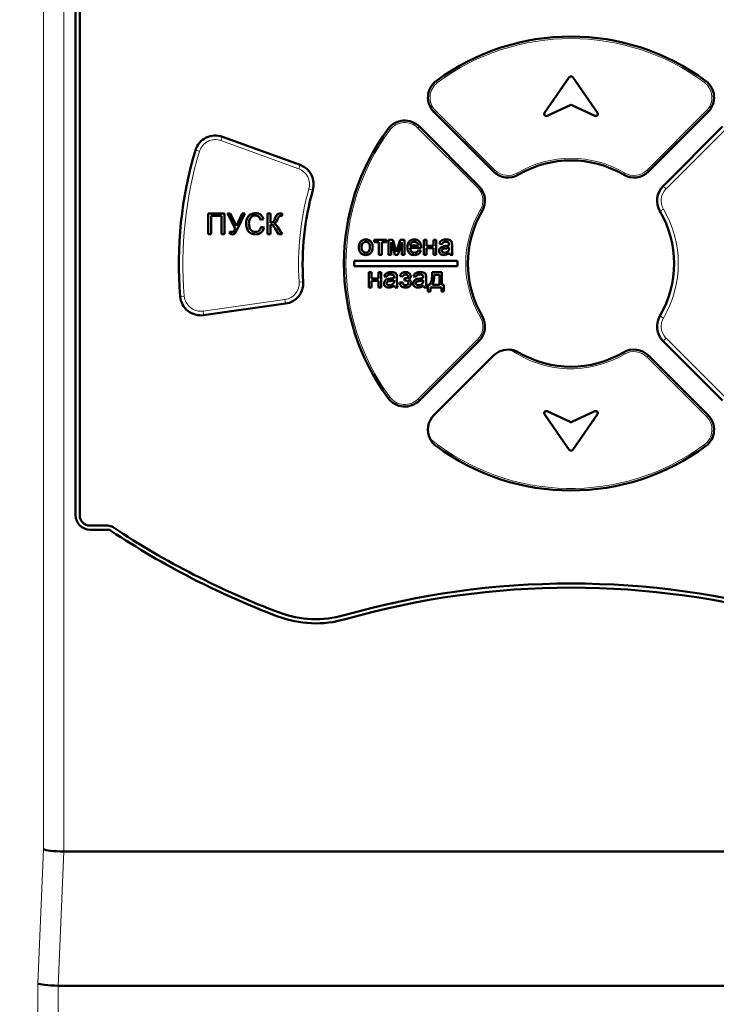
# Model space of a CAD drawing. Header units: millimetres. Extents: x 0 to 420, y 0 to 297.
# Tile 5 of 13: x 83 to 100, y 165 to 189. Entities that reach past the tile are written whole.
import ezdxf

# ---------------------------------------------------------------- set-up
doc = ezdxf.new("R2010")
doc.units = ezdxf.units.MM
doc.styles.add('SLDTEXTSTYLE0', font='TXT', dxfattribs={"width": 0.7, "bigfont": 'bigfont'})
doc.styles.add('SLDTEXTSTYLE1', font='TXT', dxfattribs={"width": 0.7})
doc.dimstyles.new('SLDDIMSTYLE0', dxfattribs={"dimtxt": 5, "dimasz": 5, "dimexe": 0, "dimexo": 0.0625, "dimgap": 1.25, "dimtad": 2, "dimdec": 1, "dimlfac": 2, "dimrnd": 1e-09, "dimzin": 12, "dimdsep": 46, "dimtxsty": 'SLDTEXTSTYLE1', "dimsah": 1, "dimcen": 0.09, "dimadec": 0, "dimazin": 3, "dimtfac": 1, "dimtdec": 3, "dimtofl": 0, "dimtmove": 0, "dimatfit": 3, "dimfxl": 1, "dimfrac": 2, "dimtolj": 1, "dimtzin": 12, "dimarcsym": 0})

# ---------------------------------------------------------------- blocks, each defined once
blk = doc.blocks.new('_D_1')
at = {"color": 7, "linetype": 'Continuous', "lineweight": 0}
for p, q in [((86.326, 224.239), (70.905, 224.239)), ((71.905, 224.239), (71.905, 99.739)), ((86.326, 99.739), (70.905, 99.739))]:
    blk.add_line(p, q, dxfattribs=at)
at = {"color": 7, "linetype": 'Continuous', "lineweight": 18}
for points in [[(71.905, 224.239), (71.136, 219.239), (72.674, 219.239)], [(71.905, 99.739), (72.674, 104.739), (71.136, 104.739)]]:
    blk.add_solid(points, dxfattribs=at)
at = {"color": 7, "linetype": 'Continuous', "lineweight": 18, "insert": (65.46, 160.388), "char_height": 5, "attachment_point": 1, "rotation": 90, "style": 'SLDTEXTSTYLE0'}
blk.add_mtext('В', dxfattribs=at)

msp = doc.modelspace()

# ---------------------------------------------------------------- linework, layer by layer
at = {"color": 9, "linetype": 'Continuous', "lineweight": 18}
for p, q in [((83.355, 206.544), (83.355, 168.596)), ((83.846, 206.544), (83.847, 168.539)), ((92.869, 187.217), (92.899, 187.177)), ((99.363, 187.177), (99.393, 187.217)), ((92.812, 186.461), (92.848, 186.496)), ((92.848, 186.496), (94.289, 185.055)), ((97.973, 185.055), (99.414, 186.496)), ((99.414, 186.496), (99.45, 186.461)), ((92.459, 186.107), (92.423, 186.072)), ((87.653, 185.768), (87.687, 185.862)), ((91.703, 186.05), (91.743, 186.021)), ((93.865, 184.63), (92.423, 186.072)), ((99.874, 186.037), (98.433, 184.595)), ((89.536, 185.083), (87.653, 185.768)), ((87.133, 185.508), (87.037, 185.537)), ((89.57, 185.177), (89.536, 185.083)), ((94.254, 185.019), (94.289, 185.055)), ((94.861, 184.942), (94.836, 184.985)), ((97.426, 184.985), (97.401, 184.942)), ((97.973, 185.055), (98.008, 185.019)), ((89.88, 184.57), (89.784, 184.597)), ((93.9, 184.666), (93.865, 184.63)), ((98.433, 184.595), (98.362, 184.666)), ((93.978, 184.058), (93.934, 184.084)), ((98.285, 184.058), (98.371, 184.109)), ((89.646, 182.346), (89.546, 182.339)), ((86.764, 182), (86.665, 181.991)), ((87.219, 181.637), (89.203, 181.916)), ((89.217, 181.817), (89.203, 181.916)), ((87.219, 181.637), (87.232, 181.538)), ((93.934, 181.494), (93.978, 181.519)), ((98.285, 181.519), (98.371, 181.468)), ((92.423, 179.505), (93.865, 180.947)), ((93.865, 180.947), (93.9, 180.911)), ((98.362, 180.911), (98.433, 180.982)), ((98.433, 180.982), (99.874, 179.541)), ((97.401, 180.635), (97.426, 180.592)), ((98.008, 180.558), (97.973, 180.522)), ((99.414, 179.081), (97.973, 180.522)), ((91.743, 179.557), (91.703, 179.527)), ((92.423, 179.505), (92.459, 179.47)), ((99.45, 179.116), (99.414, 179.081)), ((99.393, 178.36), (99.363, 178.4)), ((83.355, 168.596), (83.214, 165.346)), ((83.706, 165.289), (83.847, 168.539)), ((83.214, 165.346), (83.214, 117.434)), ((83.706, 117.434), (83.706, 165.289))]:
    msp.add_line(p, q, dxfattribs=at)
at = {"color": 7, "linetype": 'Continuous', "lineweight": 50}
for p, q in [((84.131, 176.689), (84.131, 204.939)), ((84.231, 204.939), (84.231, 176.689)), ((96.09, 187.301), (95.488, 186.441)), ((96.774, 186.441), (96.172, 187.301)), ((95.55, 186.367), (96.11, 186.628)), ((96.152, 186.628), (96.712, 186.367)), ((94.254, 185.019), (92.812, 186.461)), ((99.45, 186.461), (98.008, 185.019)), ((92.459, 186.107), (93.9, 184.666)), ((98.362, 184.666), (99.803, 186.107)), ((87.687, 185.862), (89.57, 185.177)), ((87.344, 183.503), (87.344, 184.003)), ((87.344, 184.003), (87.735, 184.003)), ((87.735, 184.003), (87.735, 183.503)), ((87.809, 184.003), (87.873, 184.003)), ((87.995, 183.636), (87.809, 184.003)), ((87.873, 184.003), (88.026, 183.701)), ((88.026, 183.701), (88.168, 184.003)), ((88.232, 184.003), (88.041, 183.614)), ((88.168, 184.003), (88.232, 184.003)), ((88.78, 184.003), (88.85, 184.003)), ((88.78, 183.503), (88.78, 184.003)), ((88.85, 184.003), (88.85, 183.778)), ((89.132, 184.002), (89.132, 183.944)), ((87.414, 183.945), (87.414, 183.503)), ((87.664, 183.945), (87.414, 183.945)), ((87.664, 183.503), (87.664, 183.945)), ((88.684, 183.864), (88.613, 183.849)), ((88.85, 183.734), (88.85, 183.503)), ((87.414, 183.503), (87.344, 183.503)), ((87.735, 183.503), (87.664, 183.503)), ((87.87, 183.509), (87.87, 183.567)), ((88.626, 183.679), (88.697, 183.663)), ((88.85, 183.503), (88.78, 183.503)), ((89.05, 183.503), (88.967, 183.636)), ((89.03, 183.667), (89.132, 183.503)), ((89.132, 183.503), (89.05, 183.503)), ((91.365, 183.309), (91.365, 183.366)), ((91.365, 183.366), (91.66, 183.366)), ((91.48, 183.309), (91.365, 183.309)), ((91.48, 183.001), (91.48, 183.309)), ((91.66, 183.309), (91.545, 183.309)), ((91.545, 183.309), (91.545, 183.001)), ((91.66, 183.366), (91.66, 183.309)), ((91.711, 183.366), (91.816, 183.366)), ((91.711, 183.001), (91.711, 183.366)), ((91.865, 183.001), (91.775, 183.309)), ((91.775, 183.309), (91.775, 183.001)), ((91.816, 183.366), (91.903, 183.074)), ((91.903, 183.074), (91.996, 183.366)), ((92.032, 183.295), (91.938, 183.001)), ((91.996, 183.366), (92.096, 183.366)), ((92.032, 183.001), (92.032, 183.295)), ((92.096, 183.366), (92.096, 183.001)), ((92.57, 183.366), (92.634, 183.366)), ((92.57, 183.001), (92.57, 183.366)), ((92.634, 183.366), (92.634, 183.219)), ((92.801, 183.219), (92.801, 183.366)), ((92.801, 183.366), (92.865, 183.366)), ((92.865, 183.366), (92.865, 183.001)), ((93.006, 183.257), (92.942, 183.264)), ((93.25, 183.238), (93.25, 183.16)), ((91.545, 183.001), (91.48, 183.001)), ((91.775, 183.001), (91.711, 183.001)), ((91.938, 183.001), (91.865, 183.001)), ((92.096, 183.001), (92.032, 183.001)), ((92.23, 183.225), (92.436, 183.225)), ((92.499, 183.168), (92.23, 183.168)), ((92.435, 183.11), (92.498, 183.104)), ((92.634, 183.001), (92.57, 183.001)), ((92.634, 183.219), (92.801, 183.219)), ((92.801, 183.161), (92.634, 183.161)), ((92.634, 183.161), (92.634, 183.001)), ((92.801, 183.001), (92.801, 183.161)), ((92.865, 183.001), (92.801, 183.001)), ((93.179, 183.156), (93.179, 183.174)), ((93.269, 183.001), (93.205, 183.001)), ((90.881, 182.851), (90.881, 182.726)), ((93.381, 182.851), (90.881, 182.851)), ((93.381, 182.726), (93.381, 182.851)), ((90.881, 182.726), (93.381, 182.726)), ((91.237, 182.576), (91.301, 182.576)), ((91.237, 182.211), (91.237, 182.576)), ((91.301, 182.576), (91.301, 182.429)), ((91.468, 182.429), (91.468, 182.576)), ((91.468, 182.576), (91.532, 182.576)), ((91.532, 182.576), (91.532, 182.211)), ((92.769, 182.576), (93.006, 182.576)), ((93.006, 182.576), (93.006, 182.269)), ((91.301, 182.429), (91.468, 182.429)), ((91.468, 182.371), (91.301, 182.371)), ((91.301, 182.371), (91.301, 182.211)), ((91.468, 182.211), (91.468, 182.371)), ((91.673, 182.467), (91.609, 182.474)), ((91.846, 182.366), (91.846, 182.384)), ((91.916, 182.448), (91.916, 182.37)), ((91.98, 182.326), (92.051, 182.333)), ((92.057, 182.474), (91.987, 182.48)), ((92.096, 182.378), (92.096, 182.435)), ((92.378, 182.467), (92.314, 182.474)), ((92.551, 182.366), (92.551, 182.384)), ((92.621, 182.448), (92.621, 182.37)), ((92.942, 182.519), (92.82, 182.519)), ((92.942, 182.269), (92.942, 182.519)), ((91.301, 182.211), (91.237, 182.211)), ((91.532, 182.211), (91.468, 182.211)), ((91.936, 182.211), (91.871, 182.211)), ((92.641, 182.211), (92.577, 182.211)), ((92.666, 182.109), (92.666, 182.269)), ((92.666, 182.269), (92.705, 182.269)), ((92.724, 182.109), (92.666, 182.109)), ((92.993, 182.211), (92.724, 182.211)), ((92.724, 182.211), (92.724, 182.109)), ((92.775, 182.269), (92.942, 182.269)), ((92.993, 182.109), (92.993, 182.211)), ((93.051, 182.109), (92.993, 182.109)), ((93.006, 182.269), (93.051, 182.269)), ((93.051, 182.269), (93.051, 182.109)), ((89.217, 181.817), (87.232, 181.538)), ((93.9, 180.911), (92.459, 179.47)), ((99.803, 179.47), (98.362, 180.911)), ((94.254, 180.558), (92.812, 179.116)), ((98.008, 180.558), (99.45, 179.116)), ((96.11, 178.949), (95.55, 179.21)), ((96.712, 179.21), (96.152, 178.949)), ((95.488, 179.136), (96.09, 178.276)), ((96.172, 178.276), (96.774, 179.136)), ((84.481, 176.439), (84.905, 176.439)), ((84.905, 176.339), (84.481, 176.339)), ((83.847, 168.539), (108.515, 168.539)), ((83.706, 165.289), (108.656, 165.289))]:
    msp.add_line(p, q, dxfattribs=at)
for centre, radius, start, end in [((96.131, 182.789), 5.5, 53.6269, 126.3731), ((96.131, 187.273), 0.05, 35, 145), ((93.166, 186.814), 0.5, 126.3731, 225), ((99.096, 186.814), 0.5, 315, 53.6269), ((96.131, 186.583), 0.05, 65, 115), ((95.529, 186.413), 0.05, 145, 295), ((96.733, 186.413), 0.05, 245, 35), ((92.105, 185.754), 0.5, 45, 143.6269), ((87.516, 185.392), 0.5, 70, 163.1847), ((96.131, 182.789), 5.5, 143.6269, 216.3731), ((96.131, 182.789), 9.5, 163.1847, 184.8153), ((89.399, 184.707), 0.5, 344.096, 70), ((96.131, 182.789), 2.5, 59.4775, 120.5225), ((94.607, 185.373), 0.5, 225, 300.5225), ((97.655, 185.373), 0.5, 239.4775, 315), ((96.131, 182.789), 6.5, 164.096, 183.904), ((93.547, 184.312), 0.5, 329.4775, 45), ((98.715, 184.312), 0.5, 135, 210.5225), ((96.131, 182.789), 2.5, 149.4775, 210.5225), ((96.131, 182.789), 2.5, 329.4775, 30.5225), ((89.147, 182.312), 0.5, 278, 3.904), ((87.163, 182.033), 0.5, 184.8153, 278), ((93.547, 181.265), 0.5, 315, 30.5225), ((98.715, 181.265), 0.5, 149.4775, 225), ((94.607, 180.204), 0.5, 83.1532, 135), ((96.131, 182.789), 2.5, 239.4775, 300.5225), ((97.655, 180.204), 0.5, 45, 120.5225), ((92.105, 179.823), 0.5, 216.3731, 315), ((95.529, 179.164), 0.05, 65, 215), ((96.733, 179.164), 0.05, 325, 115), ((93.166, 178.763), 0.5, 135, 206.5631), ((96.131, 178.994), 0.05, 245, 295), ((99.096, 178.763), 0.5, 306.3731, 45), ((96.131, 182.789), 5.5, 233.6269, 306.3731), ((96.131, 178.305), 0.05, 215, 325), ((84.481, 176.689), 0.35, 180, 270), ((84.481, 176.689), 0.25, 180, 270), ((84.905, 176.189), 0.25, 56.333, 90), ((84.905, 176.189), 0.15, 56.333, 90), ((96.131, 193.042), 20, 236.333, 249.3202), ((96.131, 193.042), 20.1, 236.333, 249.3202), ((96.131, 155.035), 20, 74.0577, 105.9423), ((96.131, 155.035), 19.9, 74.0577, 105.9423), ((89.951, 176.67), 2.6, 249.3202, 285.9423), ((89.951, 176.67), 2.5, 249.3202, 285.9423)]:
    msp.add_arc(centre, radius, start, end, dxfattribs=at)
at = {"color": 9, "linetype": 'Continuous', "lineweight": 18}
for centre, radius, start, end in [((96.131, 182.789), 5.45, 53.6269, 126.3731), ((93.166, 186.814), 0.45, 126.3731, 225), ((99.096, 186.814), 0.45, 315, 53.6269), ((92.105, 185.754), 0.45, 45, 143.6269), ((96.131, 182.789), 5.45, 143.6269, 216.3731), ((87.516, 185.392), 0.4, 70, 163.1847), ((96.131, 182.789), 9.4, 163.1847, 184.8153), ((96.131, 182.789), 2.55, 59.4775, 120.5225), ((89.399, 184.707), 0.4, 344.096, 70), ((94.607, 185.373), 0.45, 225, 300.5225), ((97.655, 185.373), 0.45, 239.4775, 315), ((96.131, 182.789), 6.6, 164.096, 183.904), ((93.547, 184.312), 0.45, 329.4775, 45), ((98.715, 184.312), 0.4, 135, 210.5225), ((96.131, 182.789), 2.55, 149.4775, 210.5225), ((96.131, 182.789), 2.6, 329.4775, 30.5225), ((89.147, 182.312), 0.4, 278, 3.904), ((87.163, 182.033), 0.4, 184.8153, 278), ((93.547, 181.265), 0.45, 315, 30.5225), ((98.715, 181.265), 0.4, 149.4775, 225), ((96.131, 182.789), 2.55, 234.9615, 300.5225), ((97.655, 180.204), 0.45, 45, 120.5225), ((92.105, 179.823), 0.45, 216.3731, 315), ((99.096, 178.763), 0.45, 306.3731, 45), ((96.131, 182.789), 5.45, 231.2346, 306.3731)]:
    msp.add_arc(centre, radius, start, end, dxfattribs=at)
at = {"color": 7, "linetype": 'Continuous', "lineweight": 50}
for centre, end_param in [((83.846, 168.596), 4.716951), ((83.705, 165.346), 4.71695)]:
    msp.add_ellipse(centre, major_axis=(0.5, -0.011), ratio=0.113784, start_param=3.329401, end_param=end_param, dxfattribs=at)
for points, knots in [([(88.261, 183.756), (88.263, 183.793), (88.269, 183.865), (88.324, 183.953), (88.406, 184.001), (88.463, 184.007), (88.491, 184.009)], [0, 0, 0, 0, 0.2805102, 0.5595581, 0.7796162, 1, 1, 1, 1]), ([(88.491, 184.009), (88.515, 184.007), (88.564, 184.004), (88.625, 183.968), (88.665, 183.918), (88.677, 183.882), (88.684, 183.864)], [0, 0, 0, 0, 0.280059, 0.559379, 0.779555, 1, 1, 1, 1]), ([(88.961, 183.883), (88.974, 183.917), (88.993, 183.965), (89.049, 183.999), (89.077, 184.001), (89.091, 184.003)], [0, 0, 0, 0, 0.558559, 0.779306, 1, 1, 1, 1]), ([(89.091, 184.003), (89.099, 184.003), (89.113, 184.003), (89.126, 184.002), (89.132, 184.002)], [0, 0, 0, 0, 0.560176, 1, 1, 1, 1]), ([(88.492, 183.496), (88.455, 183.499), (88.38, 183.505), (88.301, 183.581), (88.267, 183.67), (88.263, 183.728), (88.261, 183.756)], [0, 0, 0, 0, 0.279942, 0.558082, 0.778909, 1, 1, 1, 1]), ([(88.488, 183.951), (88.47, 183.95), (88.435, 183.948), (88.387, 183.921), (88.339, 183.86), (88.334, 183.799), (88.331, 183.757)], [0, 0, 0, 0, 0.1872, 0.373883, 0.560757, 1, 1, 1, 1]), ([(88.331, 183.757), (88.333, 183.73), (88.335, 183.676), (88.364, 183.605), (88.422, 183.561), (88.465, 183.557), (88.486, 183.554)], [0, 0, 0, 0, 0.281219, 0.560711, 0.780136, 1, 1, 1, 1]), ([(88.613, 183.849), (88.608, 183.864), (88.597, 183.895), (88.566, 183.931), (88.526, 183.949), (88.501, 183.951), (88.488, 183.951)], [0, 0, 0, 0, 0.2805703, 0.5596952, 0.7796342, 1, 1, 1, 1]), ([(88.85, 183.778), (88.867, 183.779), (88.899, 183.779), (88.939, 183.823), (88.953, 183.86), (88.961, 183.883)], [0, 0, 0, 0, 0.280864, 0.556812, 1, 1, 1, 1]), ([(88.967, 183.636), (88.957, 183.652), (88.941, 183.677), (88.916, 183.71), (88.886, 183.731), (88.862, 183.733), (88.85, 183.734)], [0, 0, 0, 0, 0.341013, 0.561563, 0.780419, 1, 1, 1, 1]), ([(89.022, 183.863), (89.015, 183.849), (89.005, 183.824), (88.988, 183.791), (88.965, 183.769), (88.946, 183.76), (88.936, 183.756)], [0, 0, 0, 0, 0.340525, 0.560701, 0.780017, 1, 1, 1, 1]), ([(88.936, 183.756), (88.948, 183.751), (88.97, 183.741), (89.002, 183.709), (89.019, 183.683), (89.03, 183.667)], [0, 0, 0, 0, 0.279311, 0.559498, 1, 1, 1, 1]), ([(89.058, 183.93), (89.05, 183.918), (89.035, 183.897), (89.026, 183.874), (89.022, 183.863)], [0, 0, 0, 0, 0.559053, 1, 1, 1, 1]), ([(89.105, 183.945), (89.096, 183.945), (89.078, 183.944), (89.064, 183.934), (89.058, 183.93)], [0, 0, 0, 0, 0.560958, 1, 1, 1, 1]), ([(89.119, 183.945), (89.116, 183.945), (89.112, 183.945), (89.107, 183.945), (89.105, 183.945)], [0, 0, 0, 0, 0.560026, 1, 1, 1, 1]), ([(89.132, 183.944), (89.13, 183.944), (89.125, 183.945), (89.121, 183.945), (89.119, 183.945)], [0, 0, 0, 0, 0.5599859, 1, 1, 1, 1]), ([(87.87, 183.567), (87.879, 183.563), (87.895, 183.555), (87.913, 183.554), (87.921, 183.554)], [0, 0, 0, 0, 0.559785, 1, 1, 1, 1]), ([(87.928, 183.496), (87.917, 183.497), (87.897, 183.499), (87.878, 183.506), (87.87, 183.509)], [0, 0, 0, 0, 0.5595687, 1, 1, 1, 1]), ([(87.921, 183.554), (87.932, 183.556), (87.955, 183.559), (87.979, 183.594), (87.989, 183.62), (87.995, 183.636)], [0, 0, 0, 0, 0.278135, 0.557389, 1, 1, 1, 1]), ([(88.041, 183.614), (88.029, 183.584), (88.012, 183.542), (87.967, 183.499), (87.941, 183.497), (87.928, 183.496)], [0, 0, 0, 0, 0.561866, 0.780309, 1, 1, 1, 1]), ([(88.486, 183.554), (88.505, 183.556), (88.543, 183.56), (88.602, 183.602), (88.617, 183.65), (88.626, 183.679)], [0, 0, 0, 0, 0.28075, 0.560904, 1, 1, 1, 1]), ([(88.697, 183.663), (88.688, 183.637), (88.672, 183.586), (88.619, 183.53), (88.556, 183.5), (88.513, 183.498), (88.492, 183.496)], [0, 0, 0, 0, 0.280263, 0.559551, 0.77959, 1, 1, 1, 1]), ([(90.993, 183.184), (90.995, 183.215), (90.997, 183.271), (91.033, 183.314), (91.048, 183.333)], [0, 0, 0, 0, 0.560963, 1, 1, 1, 1]), ([(91.048, 183.333), (91.067, 183.346), (91.101, 183.369), (91.142, 183.372), (91.16, 183.373)], [0, 0, 0, 0, 0.559033, 1, 1, 1, 1]), ([(91.16, 183.315), (91.143, 183.313), (91.107, 183.308), (91.062, 183.258), (91.059, 183.212), (91.057, 183.184)], [0, 0, 0, 0, 0.279656, 0.559539, 1, 1, 1, 1]), ([(91.16, 183.373), (91.186, 183.37), (91.239, 183.364), (91.296, 183.313), (91.323, 183.251), (91.326, 183.209), (91.327, 183.189)], [0, 0, 0, 0, 0.279582, 0.558636, 0.779009, 1, 1, 1, 1]), ([(91.262, 183.186), (91.262, 183.203), (91.26, 183.238), (91.238, 183.282), (91.201, 183.311), (91.174, 183.314), (91.16, 183.315)], [0, 0, 0, 0, 0.281049, 0.560257, 0.780169, 1, 1, 1, 1]), ([(92.166, 183.181), (92.168, 183.208), (92.171, 183.262), (92.211, 183.329), (92.271, 183.367), (92.314, 183.371), (92.335, 183.373)], [0, 0, 0, 0, 0.280744, 0.559792, 0.779676, 1, 1, 1, 1]), ([(92.335, 183.315), (92.321, 183.314), (92.292, 183.312), (92.258, 183.289), (92.236, 183.259), (92.232, 183.237), (92.23, 183.225)], [0, 0, 0, 0, 0.280187, 0.559706, 0.779632, 1, 1, 1, 1]), ([(92.335, 183.373), (92.362, 183.37), (92.415, 183.364), (92.471, 183.31), (92.497, 183.246), (92.499, 183.205), (92.5, 183.184)], [0, 0, 0, 0, 0.279382, 0.558385, 0.778884, 1, 1, 1, 1]), ([(92.412, 183.285), (92.399, 183.295), (92.376, 183.313), (92.348, 183.314), (92.335, 183.315)], [0, 0, 0, 0, 0.5586096, 1, 1, 1, 1]), ([(92.436, 183.225), (92.434, 183.238), (92.431, 183.259), (92.418, 183.277), (92.412, 183.285)], [0, 0, 0, 0, 0.560695, 1, 1, 1, 1]), ([(92.942, 183.264), (92.948, 183.284), (92.96, 183.323), (93.023, 183.368), (93.075, 183.371), (93.108, 183.373)], [0, 0, 0, 0, 0.280406, 0.559305, 1, 1, 1, 1]), ([(93.096, 183.315), (93.085, 183.315), (93.063, 183.314), (93.033, 183.305), (93.014, 183.282), (93.009, 183.266), (93.006, 183.257)], [0, 0, 0, 0, 0.280842, 0.559676, 0.77943, 1, 1, 1, 1]), ([(93.163, 183.296), (93.151, 183.303), (93.13, 183.314), (93.107, 183.315), (93.096, 183.315)], [0, 0, 0, 0, 0.557871, 1, 1, 1, 1]), ([(93.108, 183.373), (93.141, 183.371), (93.188, 183.369), (93.235, 183.33), (93.243, 183.305), (93.247, 183.293)], [0, 0, 0, 0, 0.559229, 0.779199, 1, 1, 1, 1]), ([(93.179, 183.247), (93.179, 183.257), (93.179, 183.275), (93.167, 183.29), (93.163, 183.296)], [0, 0, 0, 0, 0.5619297, 1, 1, 1, 1]), ([(93.179, 183.232), (93.179, 183.235), (93.179, 183.24), (93.179, 183.245), (93.179, 183.247)], [0, 0, 0, 0, 0.5600235, 1, 1, 1, 1]), ([(93.247, 183.293), (93.248, 183.283), (93.25, 183.264), (93.25, 183.246), (93.25, 183.238)], [0, 0, 0, 0, 0.559817, 1, 1, 1, 1]), ([(91.16, 182.995), (91.133, 182.997), (91.08, 183.003), (91.022, 183.056), (90.996, 183.121), (90.994, 183.163), (90.993, 183.184)], [0, 0, 0, 0, 0.2796, 0.55841, 0.778877, 1, 1, 1, 1]), ([(91.057, 183.184), (91.058, 183.166), (91.06, 183.131), (91.081, 183.086), (91.119, 183.057), (91.146, 183.054), (91.16, 183.052)], [0, 0, 0, 0, 0.281143, 0.560344, 0.780149, 1, 1, 1, 1]), ([(91.327, 183.189), (91.326, 183.162), (91.324, 183.107), (91.285, 183.039), (91.224, 183.001), (91.181, 182.997), (91.16, 182.995)], [0, 0, 0, 0, 0.281065, 0.559496, 0.779593, 1, 1, 1, 1]), ([(91.16, 183.052), (91.172, 183.053), (91.196, 183.056), (91.226, 183.075), (91.258, 183.117), (91.261, 183.157), (91.262, 183.186)], [0, 0, 0, 0, 0.187055, 0.374001, 0.560991, 1, 1, 1, 1]), ([(92.339, 182.995), (92.312, 182.997), (92.258, 183.002), (92.197, 183.053), (92.17, 183.117), (92.167, 183.16), (92.166, 183.181)], [0, 0, 0, 0, 0.279925, 0.558611, 0.778968, 1, 1, 1, 1]), ([(92.23, 183.168), (92.232, 183.151), (92.236, 183.118), (92.263, 183.079), (92.3, 183.056), (92.327, 183.053), (92.34, 183.052)], [0, 0, 0, 0, 0.280622, 0.559664, 0.77964, 1, 1, 1, 1]), ([(92.498, 183.104), (92.49, 183.085), (92.476, 183.049), (92.42, 183.003), (92.369, 182.998), (92.339, 182.995)], [0, 0, 0, 0, 0.280624, 0.560847, 1, 1, 1, 1]), ([(92.34, 183.052), (92.351, 183.053), (92.373, 183.054), (92.41, 183.07), (92.426, 183.095), (92.435, 183.11)], [0, 0, 0, 0, 0.281277, 0.561963, 1, 1, 1, 1]), ([(92.5, 183.184), (92.5, 183.181), (92.5, 183.176), (92.499, 183.17), (92.499, 183.168)], [0, 0, 0, 0, 0.5599986, 1, 1, 1, 1]), ([(92.936, 183.098), (92.937, 183.111), (92.94, 183.138), (92.968, 183.18), (93.001, 183.194), (93.021, 183.202)], [0, 0, 0, 0, 0.280418, 0.560987, 1, 1, 1, 1]), ([(93.055, 182.995), (93.038, 182.996), (93.005, 182.997), (92.964, 183.022), (92.939, 183.059), (92.937, 183.085), (92.936, 183.098)], [0, 0, 0, 0, 0.2808428, 0.5597592, 0.7797307, 1, 1, 1, 1]), ([(93.083, 183.154), (93.064, 183.152), (93.042, 183.15), (93.017, 183.137), (93.008, 183.127), (93.001, 183.115), (93, 183.106), (93, 183.102)], [0, 0, 0, 0, 0.500165, 0.625227, 0.750158, 0.875098, 1, 1, 1, 1]), ([(93, 183.102), (93, 183.096), (93.002, 183.084), (93.013, 183.069), (93.035, 183.054), (93.055, 183.053), (93.07, 183.052)], [0, 0, 0, 0, 0.1865681, 0.3733895, 0.5606004, 1, 1, 1, 1]), ([(93.021, 183.202), (93.03, 183.204), (93.048, 183.208), (93.065, 183.21), (93.073, 183.211)], [0, 0, 0, 0, 0.559914, 1, 1, 1, 1]), ([(93.186, 183.046), (93.164, 183.03), (93.125, 183.001), (93.076, 182.997), (93.055, 182.995)], [0, 0, 0, 0, 0.560015, 1, 1, 1, 1]), ([(93.07, 183.052), (93.092, 183.055), (93.133, 183.06), (93.158, 183.091), (93.169, 183.105)], [0, 0, 0, 0, 0.559758, 1, 1, 1, 1]), ([(93.073, 183.211), (93.093, 183.213), (93.129, 183.218), (93.164, 183.228), (93.179, 183.232)], [0, 0, 0, 0, 0.5601773, 1, 1, 1, 1]), ([(93.179, 183.174), (93.161, 183.169), (93.13, 183.16), (93.097, 183.156), (93.083, 183.154)], [0, 0, 0, 0, 0.55976, 1, 1, 1, 1]), ([(93.169, 183.105), (93.173, 183.114), (93.179, 183.13), (93.179, 183.148), (93.179, 183.156)], [0, 0, 0, 0, 0.558978, 1, 1, 1, 1]), ([(93.205, 183.001), (93.2, 183.009), (93.191, 183.023), (93.187, 183.039), (93.186, 183.046)], [0, 0, 0, 0, 0.559623, 1, 1, 1, 1]), ([(93.25, 183.16), (93.25, 183.141), (93.25, 183.111), (93.251, 183.07), (93.255, 183.034), (93.264, 183.012), (93.269, 183.001)], [0, 0, 0, 0, 0.340214, 0.560343, 0.780216, 1, 1, 1, 1]), ([(91.609, 182.474), (91.615, 182.494), (91.626, 182.533), (91.689, 182.578), (91.742, 182.581), (91.774, 182.583)], [0, 0, 0, 0, 0.280406, 0.559305, 1, 1, 1, 1]), ([(91.763, 182.525), (91.752, 182.525), (91.73, 182.524), (91.7, 182.515), (91.681, 182.492), (91.676, 182.476), (91.673, 182.467)], [0, 0, 0, 0, 0.280842, 0.559676, 0.77943, 1, 1, 1, 1]), ([(91.829, 182.506), (91.818, 182.513), (91.797, 182.524), (91.773, 182.525), (91.763, 182.525)], [0, 0, 0, 0, 0.557871, 1, 1, 1, 1]), ([(91.774, 182.583), (91.808, 182.581), (91.854, 182.579), (91.902, 182.54), (91.91, 182.515), (91.913, 182.503)], [0, 0, 0, 0, 0.5592289, 0.7791985, 1, 1, 1, 1]), ([(91.987, 182.48), (91.992, 182.497), (92.004, 182.53), (92.04, 182.564), (92.082, 182.581), (92.109, 182.582), (92.122, 182.583)], [0, 0, 0, 0, 0.280237, 0.559295, 0.779397, 1, 1, 1, 1]), ([(92.128, 182.525), (92.119, 182.525), (92.102, 182.523), (92.074, 182.507), (92.064, 182.486), (92.057, 182.474)], [0, 0, 0, 0, 0.280718, 0.560816, 1, 1, 1, 1]), ([(92.122, 182.583), (92.139, 182.582), (92.174, 182.58), (92.216, 182.556), (92.245, 182.52), (92.248, 182.493), (92.25, 182.48)], [0, 0, 0, 0, 0.28083, 0.560258, 0.780297, 1, 1, 1, 1]), ([(92.186, 182.48), (92.184, 182.488), (92.182, 182.503), (92.16, 182.522), (92.14, 182.524), (92.128, 182.525)], [0, 0, 0, 0, 0.279556, 0.559805, 1, 1, 1, 1]), ([(92.314, 182.474), (92.32, 182.494), (92.331, 182.533), (92.395, 182.578), (92.447, 182.581), (92.479, 182.583)], [0, 0, 0, 0, 0.280406, 0.559305, 1, 1, 1, 1]), ([(92.468, 182.525), (92.457, 182.525), (92.435, 182.524), (92.405, 182.515), (92.386, 182.492), (92.381, 182.476), (92.378, 182.467)], [0, 0, 0, 0, 0.2808421, 0.559676, 0.7794296, 1, 1, 1, 1]), ([(92.534, 182.506), (92.523, 182.513), (92.502, 182.524), (92.478, 182.525), (92.468, 182.525)], [0, 0, 0, 0, 0.557871, 1, 1, 1, 1]), ([(92.479, 182.583), (92.513, 182.581), (92.559, 182.579), (92.607, 182.54), (92.615, 182.515), (92.618, 182.503)], [0, 0, 0, 0, 0.5592289, 0.7791985, 1, 1, 1, 1]), ([(92.705, 182.269), (92.722, 182.301), (92.75, 182.354), (92.763, 182.436), (92.769, 182.506), (92.769, 182.553), (92.769, 182.576)], [0, 0, 0, 0, 0.33861, 0.559016, 0.779497, 1, 1, 1, 1]), ([(91.602, 182.308), (91.604, 182.321), (91.607, 182.348), (91.634, 182.39), (91.667, 182.404), (91.687, 182.412)], [0, 0, 0, 0, 0.280418, 0.560987, 1, 1, 1, 1]), ([(91.722, 182.205), (91.705, 182.206), (91.672, 182.207), (91.63, 182.232), (91.606, 182.269), (91.603, 182.295), (91.602, 182.308)], [0, 0, 0, 0, 0.280843, 0.559759, 0.779731, 1, 1, 1, 1]), ([(91.749, 182.364), (91.731, 182.362), (91.708, 182.36), (91.684, 182.347), (91.674, 182.337), (91.667, 182.325), (91.667, 182.316), (91.666, 182.312)], [0, 0, 0, 0, 0.500165, 0.625227, 0.750158, 0.875098, 1, 1, 1, 1]), ([(91.666, 182.312), (91.667, 182.306), (91.668, 182.294), (91.68, 182.279), (91.702, 182.264), (91.722, 182.263), (91.736, 182.262)], [0, 0, 0, 0, 0.1865681, 0.3733895, 0.5606004, 1, 1, 1, 1]), ([(91.687, 182.412), (91.697, 182.414), (91.714, 182.418), (91.732, 182.42), (91.74, 182.421)], [0, 0, 0, 0, 0.559914, 1, 1, 1, 1]), ([(91.736, 182.262), (91.759, 182.265), (91.799, 182.27), (91.825, 182.301), (91.836, 182.315)], [0, 0, 0, 0, 0.559758, 1, 1, 1, 1]), ([(91.74, 182.421), (91.76, 182.423), (91.796, 182.428), (91.83, 182.438), (91.846, 182.442)], [0, 0, 0, 0, 0.560177, 1, 1, 1, 1]), ([(91.846, 182.384), (91.828, 182.379), (91.796, 182.37), (91.764, 182.366), (91.749, 182.364)], [0, 0, 0, 0, 0.55976, 1, 1, 1, 1]), ([(91.846, 182.457), (91.846, 182.467), (91.845, 182.485), (91.834, 182.5), (91.829, 182.506)], [0, 0, 0, 0, 0.5619297, 1, 1, 1, 1]), ([(91.836, 182.315), (91.839, 182.324), (91.845, 182.34), (91.845, 182.358), (91.846, 182.366)], [0, 0, 0, 0, 0.5589776, 1, 1, 1, 1]), ([(91.846, 182.442), (91.846, 182.445), (91.846, 182.45), (91.846, 182.455), (91.846, 182.457)], [0, 0, 0, 0, 0.560023, 1, 1, 1, 1]), ([(91.913, 182.503), (91.914, 182.493), (91.916, 182.474), (91.916, 182.456), (91.916, 182.448)], [0, 0, 0, 0, 0.559817, 1, 1, 1, 1]), ([(91.916, 182.37), (91.916, 182.351), (91.917, 182.321), (91.918, 182.28), (91.922, 182.244), (91.931, 182.222), (91.936, 182.211)], [0, 0, 0, 0, 0.340214, 0.560343, 0.780216, 1, 1, 1, 1]), ([(92.123, 182.205), (92.103, 182.206), (92.064, 182.208), (92.016, 182.238), (91.99, 182.282), (91.984, 182.312), (91.98, 182.326)], [0, 0, 0, 0, 0.280406, 0.55912, 0.779231, 1, 1, 1, 1]), ([(92.051, 182.333), (92.054, 182.323), (92.059, 182.302), (92.079, 182.279), (92.103, 182.265), (92.12, 182.263), (92.128, 182.262)], [0, 0, 0, 0, 0.280311, 0.559877, 0.779976, 1, 1, 1, 1]), ([(92.096, 182.435), (92.115, 182.434), (92.139, 182.433), (92.165, 182.444), (92.176, 182.454), (92.184, 182.466), (92.185, 182.475), (92.186, 182.48)], [0, 0, 0, 0, 0.500338, 0.625339, 0.750401, 0.875132, 1, 1, 1, 1]), ([(92.108, 182.378), (92.106, 182.378), (92.102, 182.378), (92.098, 182.378), (92.096, 182.378)], [0, 0, 0, 0, 0.559973, 1, 1, 1, 1]), ([(92.192, 182.321), (92.191, 182.328), (92.19, 182.343), (92.177, 182.361), (92.151, 182.381), (92.126, 182.379), (92.108, 182.378)], [0, 0, 0, 0, 0.186651, 0.373284, 0.559572, 1, 1, 1, 1]), ([(92.256, 182.318), (92.254, 182.299), (92.249, 182.262), (92.211, 182.224), (92.166, 182.207), (92.137, 182.205), (92.123, 182.205)], [0, 0, 0, 0, 0.27922, 0.558114, 0.778772, 1, 1, 1, 1]), ([(92.128, 182.262), (92.137, 182.263), (92.155, 182.265), (92.177, 182.28), (92.19, 182.3), (92.191, 182.314), (92.192, 182.321)], [0, 0, 0, 0, 0.2801401, 0.55986, 0.7798678, 1, 1, 1, 1]), ([(92.25, 182.48), (92.249, 182.472), (92.247, 182.455), (92.23, 182.43), (92.211, 182.419), (92.2, 182.412)], [0, 0, 0, 0, 0.279852, 0.559819, 1, 1, 1, 1]), ([(92.2, 182.412), (92.209, 182.406), (92.227, 182.395), (92.251, 182.363), (92.254, 182.335), (92.256, 182.318)], [0, 0, 0, 0, 0.280872, 0.561195, 1, 1, 1, 1]), ([(92.307, 182.308), (92.309, 182.321), (92.312, 182.348), (92.34, 182.39), (92.372, 182.404), (92.392, 182.412)], [0, 0, 0, 0, 0.280418, 0.560987, 1, 1, 1, 1]), ([(92.427, 182.205), (92.41, 182.206), (92.377, 182.207), (92.335, 182.232), (92.311, 182.269), (92.309, 182.295), (92.307, 182.308)], [0, 0, 0, 0, 0.280843, 0.559759, 0.779731, 1, 1, 1, 1]), ([(92.455, 182.364), (92.436, 182.362), (92.413, 182.36), (92.389, 182.347), (92.379, 182.337), (92.373, 182.325), (92.372, 182.316), (92.371, 182.312)], [0, 0, 0, 0, 0.500165, 0.625227, 0.750158, 0.875098, 1, 1, 1, 1]), ([(92.371, 182.312), (92.372, 182.306), (92.373, 182.294), (92.385, 182.279), (92.407, 182.264), (92.427, 182.263), (92.442, 182.262)], [0, 0, 0, 0, 0.1865681, 0.3733895, 0.5606004, 1, 1, 1, 1]), ([(92.392, 182.412), (92.402, 182.414), (92.419, 182.418), (92.437, 182.42), (92.445, 182.421)], [0, 0, 0, 0, 0.559914, 1, 1, 1, 1]), ([(92.442, 182.262), (92.464, 182.265), (92.504, 182.27), (92.53, 182.301), (92.541, 182.315)], [0, 0, 0, 0, 0.559758, 1, 1, 1, 1]), ([(92.445, 182.421), (92.465, 182.423), (92.501, 182.428), (92.535, 182.438), (92.551, 182.442)], [0, 0, 0, 0, 0.560177, 1, 1, 1, 1]), ([(92.551, 182.384), (92.533, 182.379), (92.502, 182.37), (92.469, 182.366), (92.455, 182.364)], [0, 0, 0, 0, 0.55976, 1, 1, 1, 1]), ([(92.551, 182.457), (92.551, 182.467), (92.55, 182.485), (92.539, 182.5), (92.534, 182.506)], [0, 0, 0, 0, 0.56193, 1, 1, 1, 1]), ([(92.541, 182.315), (92.544, 182.324), (92.55, 182.34), (92.551, 182.358), (92.551, 182.366)], [0, 0, 0, 0, 0.558978, 1, 1, 1, 1]), ([(92.551, 182.442), (92.551, 182.445), (92.551, 182.45), (92.551, 182.455), (92.551, 182.457)], [0, 0, 0, 0, 0.5600235, 1, 1, 1, 1]), ([(92.618, 182.503), (92.619, 182.493), (92.621, 182.474), (92.621, 182.456), (92.621, 182.448)], [0, 0, 0, 0, 0.559817, 1, 1, 1, 1]), ([(92.621, 182.37), (92.622, 182.351), (92.622, 182.321), (92.623, 182.28), (92.627, 182.244), (92.636, 182.222), (92.641, 182.211)], [0, 0, 0, 0, 0.340214, 0.560343, 0.780216, 1, 1, 1, 1]), ([(92.82, 182.519), (92.819, 182.49), (92.817, 182.442), (92.808, 182.376), (92.796, 182.321), (92.782, 182.286), (92.775, 182.269)], [0, 0, 0, 0, 0.340095, 0.560159, 0.780171, 1, 1, 1, 1]), ([(91.852, 182.256), (91.83, 182.24), (91.791, 182.211), (91.743, 182.207), (91.722, 182.205)], [0, 0, 0, 0, 0.560015, 1, 1, 1, 1]), ([(91.871, 182.211), (91.866, 182.219), (91.857, 182.233), (91.854, 182.249), (91.852, 182.256)], [0, 0, 0, 0, 0.559623, 1, 1, 1, 1]), ([(92.557, 182.256), (92.535, 182.24), (92.496, 182.211), (92.448, 182.207), (92.427, 182.205)], [0, 0, 0, 0, 0.560015, 1, 1, 1, 1]), ([(92.577, 182.211), (92.571, 182.219), (92.562, 182.233), (92.559, 182.249), (92.557, 182.256)], [0, 0, 0, 0, 0.559623, 1, 1, 1, 1]), ([(94.667, 180.701), (94.695, 180.696), (94.764, 180.684), (94.826, 180.656), (94.861, 180.635), (94.861, 180.635)], [0, 0, 0, 0, 0.406416, 0.986441, 1, 1, 1, 1]), ([(92.869, 178.36), (92.869, 178.361), (92.832, 178.387), (92.775, 178.441), (92.735, 178.51), (92.719, 178.539)], [0, 0, 0, 0, 0.013736, 0.582972, 1, 1, 1, 1])]:
    msp.add_open_spline(points, degree=3, knots=knots, dxfattribs=at)

# ---------------------------------------------------------------- dimensions: what is measured, and where the dimension line sits
at = {"color": 7, "linetype": 'Continuous', "lineweight": 18}
dim = msp.add_linear_dim(base=(71.905, 99.739), p1=(86.336, 224.239), p2=(86.336, 99.739), angle=90, text='В', dimstyle='SLDDIMSTYLE0', dxfattribs=at)
dim.commit()
dim.dimension.update_dxf_attribs({"geometry": '_D_1', "text_midpoint": (71.905, 161.989), "dimtype": 160})

doc.saveas('drawing.dxf')
